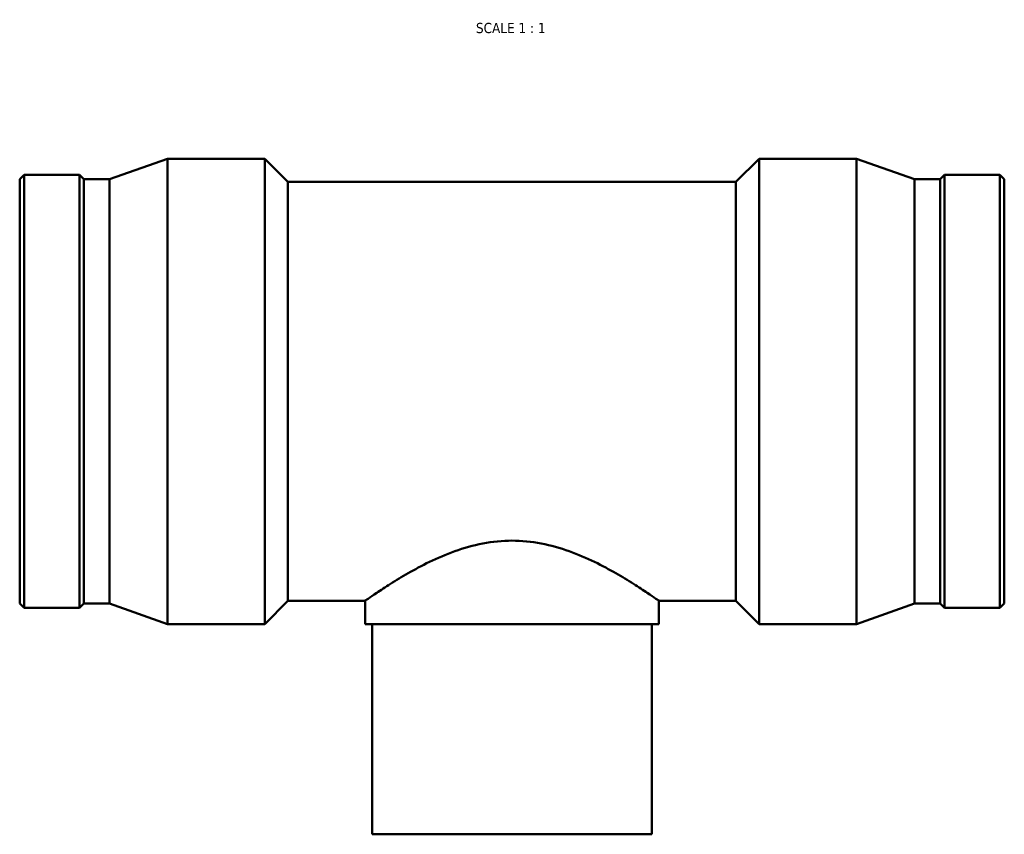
# Model space of a CAD drawing. Header units: millimetres. Extents: x -176 to 1376, y -228 to 1380.
# Tile 5 of 7: x 295 to 735, y 632 to 996. Entities that reach past the tile are written whole.
import ezdxf

# ---------------------------------------------------------------- set-up
doc = ezdxf.new("R2010")
doc.units = ezdxf.units.MM
doc.layers.add('Symbol (ANSI)', color=7, linetype='Continuous', lineweight=25)
doc.layers.add('Visible (ANSI)', color=7, linetype='Continuous', lineweight=50)
doc.styles.add('Label Text (ANSI)', font='tahoma.ttf')

msp = doc.modelspace()

# ---------------------------------------------------------------- linework, layer by layer
at = {"layer": 'Visible (ANSI)'}
for p, q in [((335.165, 925.018), (361.031, 934.232)), ((361.031, 726.232), (361.031, 934.232)), ((361.031, 934.232), (404.531, 934.232)), ((404.531, 726.232), (404.531, 934.232)), ((414.931, 923.832), (404.531, 934.232)), ((615.131, 923.832), (625.531, 934.232)), ((625.531, 726.232), (625.531, 934.232)), ((625.531, 934.232), (669.031, 934.232)), ((669.031, 726.232), (669.031, 934.232)), ((694.898, 925.018), (669.031, 934.232)), ((295.031, 925.018), (296.966, 926.952)), ((295.031, 735.447), (295.031, 925.018)), ((296.966, 733.512), (296.966, 926.952)), ((296.966, 926.952), (321.763, 926.952)), ((321.763, 733.512), (321.763, 926.952)), ((323.698, 925.018), (321.763, 926.952)), ((323.698, 735.447), (323.698, 925.018)), ((323.698, 925.018), (335.165, 925.018)), ((335.165, 735.447), (335.165, 925.018)), ((694.898, 735.447), (694.898, 925.018)), ((694.898, 925.018), (706.365, 925.018)), ((706.365, 925.018), (708.299, 926.952)), ((706.365, 735.447), (706.365, 925.018)), ((708.299, 733.512), (708.299, 926.952)), ((708.299, 926.952), (733.097, 926.952)), ((733.097, 733.512), (733.097, 926.952)), ((735.031, 925.018), (733.097, 926.952)), ((735.031, 735.447), (735.031, 925.018)), ((414.931, 736.632), (414.931, 923.832)), ((414.931, 923.832), (615.131, 923.832)), ((615.131, 736.632), (615.131, 923.832)), ((295.031, 735.447), (296.966, 733.512)), ((323.698, 735.447), (321.763, 733.512)), ((323.698, 735.447), (335.165, 735.447)), ((335.165, 735.447), (361.031, 726.232)), ((414.931, 736.632), (404.531, 726.232)), ((414.931, 736.632), (449.406, 736.632)), ((449.406, 726.232), (449.406, 736.632)), ((580.656, 726.232), (580.656, 736.632)), ((580.656, 736.632), (615.131, 736.632)), ((615.131, 736.632), (625.531, 726.232)), ((694.898, 735.447), (669.031, 726.232)), ((694.898, 735.447), (706.365, 735.447)), ((706.365, 735.447), (708.299, 733.512)), ((735.031, 735.447), (733.097, 733.512)), ((296.966, 733.512), (321.763, 733.512)), ((708.299, 733.512), (733.097, 733.512)), ((361.031, 726.232), (404.531, 726.232)), ((580.656, 726.232), (449.406, 726.232)), ((452.531, 632.232), (452.531, 726.232)), ((577.531, 632.232), (577.531, 726.232)), ((625.531, 726.232), (669.031, 726.232)), ((452.531, 632.232), (577.531, 632.232))]:
    msp.add_line(p, q, dxfattribs=at)
for points, knots in [([(449.406, 736.632), (449.406, 736.632), (449.833, 736.933), (451.573, 738.141), (452.886, 739.047), (456.29, 741.332), (458.384, 742.712), (463.147, 745.717), (465.817, 747.341), (471.479, 750.573), (474.689, 752.307), (481.693, 755.691), (485.485, 757.339), (493.475, 760.196), (497.681, 761.403), (506.284, 763.053), (510.683, 763.492), (515.031, 763.492)], [31.082541, 31.082541, 31.082541, 31.082541, 32.3682561, 32.3682561, 33.6539712, 33.6539712, 34.9396862, 34.9396862, 36.2254013, 36.2254013, 37.529898, 37.529898, 38.8343947, 38.8343947, 40.1388913, 40.1388913, 41.443388, 41.443388, 41.443388, 41.443388]), ([(515.031, 763.492), (519.38, 763.492), (523.778, 763.053), (532.381, 761.403), (536.588, 760.196), (544.578, 757.339), (548.37, 755.691), (555.373, 752.307), (558.584, 750.573), (564.245, 747.341), (566.915, 745.717), (571.679, 742.712), (573.772, 741.332), (577.176, 739.047), (578.489, 738.141), (580.23, 736.933), (580.656, 736.632), (580.656, 736.632)], [0, 0, 0, 0, 1.3044967, 1.3044967, 2.6089933, 2.6089933, 3.91349, 3.91349, 5.2179867, 5.2179867, 6.5037017, 6.5037017, 7.7894168, 7.7894168, 9.0751319, 9.0751319, 10.360847, 10.360847, 10.360847, 10.360847])]:
    msp.add_open_spline(points, degree=3, knots=knots, dxfattribs=at)

# ---------------------------------------------------------------- texts
at = {"layer": 'Symbol (ANSI)', "insert": (498.926, 990.28), "char_height": 4.572, "attachment_point": 7, "style": 'Label Text (ANSI)'}
msp.add_mtext('SCALE 1 : 1', dxfattribs=at)

doc.saveas('drawing.dxf')
